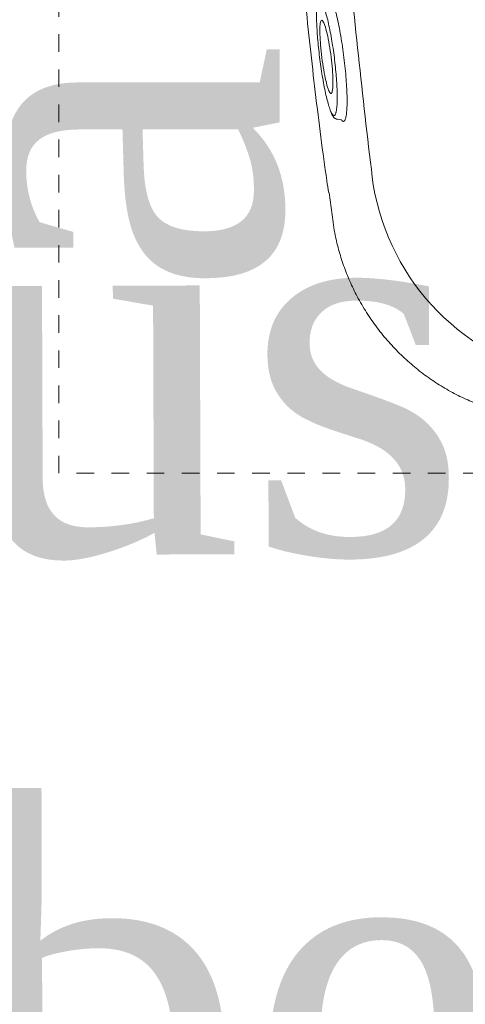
# Model space of a CAD drawing. Header units: inches. Extents: x 119662 to 158499, y 12149 to 20675.
# Tile 19 of 97: x 121825.97 to 121828.5, y 19385.53 to 19391.13. Entities that reach past the tile are written whole.
import ezdxf

# ---------------------------------------------------------------- set-up
doc = ezdxf.new("R2010")
doc.units = ezdxf.units.IN
doc.header["$MEASUREMENT"] = 0
doc.linetypes.add('11aa1PB-bd$0$11aa1PB-af$0$TRATTEGGIATA', pattern=[0.75, 0.5, -0.25])
for name, color, linetype, lineweight in [('00-GRIDTEXT', 1, 'Continuous', 13), ('EQUIP DIM', 252, 'Continuous', 0), ('EQUIPMENT', 7, 'Continuous', 25), ('EQUIPMENTSSS', 11, 'Continuous', 18), ('PP-Waste Pipe', 3, 'Continuous', 25)]:
    doc.layers.add(name, color=color, linetype=linetype, lineweight=lineweight)
doc.layers.add('FAINTEQUIP', color=7, linetype='Continuous', lineweight=0, true_color=0x4a4747)
doc.styles.get("Standard").update_dxf_attribs({"font": 'times.ttf', "height": 4})

# ---------------------------------------------------------------- blocks, each defined once
blk = doc.blocks.new('A$C6E471120')
at = {"layer": 'EQUIPMENT', "color": 251, "lineweight": 5, "ltscale": 12}
blk.add_circle((-3023.09, -6797.82), 240.85, dxfattribs=at)
at = {"layer": 'EQUIP DIM', "color": 251, "insert": (-3232.2, -6661.35), "char_height": 45.409, "width": 361.0893, "attachment_point": 3, "rotation": 90}
blk.add_mtext('{\\H1.22222x;\\C256;Geyser above}', dxfattribs=at)
at = {"layer": 'EQUIPMENTSSS', "color": 251, "ltscale": 12, "insert": (-2926.46, -6842.41), "char_height": 45.409, "width": 25.0015, "attachment_point": 3, "rotation": 0.1996}
blk.add_mtext('{\\H1.2222x;\\C256;Dustbin below}', dxfattribs=at)
blk = doc.blocks.new('FIRST FLOOR')
at = {"layer": '00-GRIDTEXT', "color": 8, "xscale": 0.03937007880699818, "yscale": 0.03937007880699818, "zscale": 0.03937007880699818}
blk.add_blockref('A$C6E471120', (139249.6577, 19579.7542), dxfattribs=at)
blk = doc.blocks.new('GREASE TRAP')
at = {"linetype": 'Continuous', "lineweight": 0}
for p, q in [((44.53, -347.39), (45.14, -347.45)), ((45.46, -347.75), (45.32, -347.66)), ((45.69, -347.58), (45.46, -347.75)), ((43.17, -359.16), (43.81, -363.85)), ((43.83, -363.85), (43.83, -363.84))]:
    blk.add_line(p, q, dxfattribs=at)
blk.add_arc((87.46, -351.66), 37.74, 189.4624, 259.3316, dxfattribs=at)
for points, knots in [([(31.65, -221.2), (31.63, -221.4), (31.58, -222.11), (31.58, -223.77), (31.64, -226.08), (31.75, -228.28), (31.86, -230.18), (32, -232.31), (32.18, -234.87), (32.4, -237.95), (32.64, -241.24), (32.85, -244.37), (33.05, -247.2), (33.25, -250.14), (33.5, -253.87), (33.8, -258.4), (34.15, -263.74), (34.52, -269.17), (34.94, -275.4), (35.44, -282.37), (36, -290.05), (36.61, -297.75), (37.24, -305.44), (37.91, -313.1), (38.61, -320.73), (39.35, -328.31), (40.14, -335.79), (40.97, -343.12), (41.86, -350.26), (42.57, -355.64), (43.01, -358.51), (43.11, -359.17)], [0, 0, 0, 0, 0.00345, 0.046619, 0.089766, 0.112425, 0.13508, 0.158154, 0.181221, 0.209069, 0.237397, 0.25624, 0.275086, 0.294404, 0.313726, 0.346115, 0.37852, 0.411676, 0.44484, 0.491581, 0.538367, 0.585123, 0.633242, 0.681401, 0.729516, 0.779903, 0.830337, 0.880732, 0.93264, 0.98459, 1, 1, 1, 1]), ([(50.23, -357.87), (49.43, -351.38), (48.69, -344.89), (47.29, -331.88), (46.64, -325.36), (44.82, -305.8), (43.81, -292.72), (42.97, -279.6)], [0, 0, 0, 0, 0.25, 0.25, 0.5, 0.5, 1, 1, 1, 1]), ([(43.12, -327.32), (43.17, -327.36), (43.3, -327.49), (43.55, -328.03), (43.86, -328.87), (44.18, -329.98), (44.5, -331.3), (44.82, -332.81), (45.12, -334.45), (45.38, -336.19), (45.61, -337.95), (45.8, -339.7), (45.94, -341.37), (46.02, -342.92), (46.06, -344.31), (46.04, -345.5), (45.97, -346.46), (45.85, -347.19), (45.74, -347.45), (45.69, -347.58)], [0, 0, 0, 0, 0.033748, 0.0943765, 0.1550059, 0.2164046, 0.2778011, 0.3394988, 0.401186, 0.4625018, 0.5238027, 0.5842501, 0.6446877, 0.7043114, 0.7639324, 0.8229043, 0.8818778, 0.9409376, 1, 1, 1, 1]), ([(41.31, -328.99), (41.29, -329.05), (41.24, -329.28), (41.19, -329.92), (41.17, -330.88), (41.19, -332.04), (41.26, -333.35), (41.37, -334.78), (41.52, -336.28), (41.7, -337.81), (41.92, -339.35), (42.15, -340.84), (42.41, -342.25), (42.68, -343.53), (42.95, -344.65), (43.22, -345.54), (43.41, -346.08), (43.5, -346.24), (43.51, -346.26)], [0, 0, 0, 0, 0.024652, 0.093115, 0.161575, 0.22959, 0.297606, 0.365358, 0.433111, 0.501455, 0.569803, 0.639058, 0.708314, 0.778292, 0.84826, 0.918899, 0.989527, 1, 1, 1, 1]), ([(44.3, -346.16), (44.33, -346.01), (44.4, -345.68), (44.46, -344.88), (44.48, -343.83), (44.46, -342.6), (44.38, -341.24), (44.27, -339.79), (44.11, -338.28), (43.92, -336.74), (43.69, -335.22), (43.44, -333.76), (43.16, -332.4), (42.88, -331.17), (42.59, -330.13), (42.32, -329.34), (42.17, -329.02), (42.1, -328.88)], [0, 0, 0, 0, 0.051259, 0.120283, 0.188472, 0.25666, 0.324296, 0.39193, 0.459615, 0.527293, 0.595995, 0.664696, 0.734631, 0.804571, 0.875351, 0.946131, 1, 1, 1, 1]), ([(43.15, -342.82), (43.13, -342.79), (43.01, -342.58), (42.74, -341.62), (42.39, -340), (42.08, -338.03), (41.85, -336.01), (41.71, -334.16), (41.68, -332.66), (41.76, -332.13), (41.8, -331.86)], [0, 0, 0, 0, 0.025718, 0.168563, 0.309104, 0.450813, 0.590944, 0.727665, 0.867111, 1, 1, 1, 1]), ([(41.8, -331.86), (41.84, -331.76), (41.93, -331.49), (42.09, -331.47), (42.22, -331.78), (42.25, -331.83)], [0, 0, 0, 0, 0.3430891, 0.88625, 1, 1, 1, 1]), ([(42.25, -331.83), (42.33, -331.99), (42.52, -332.37), (42.86, -333.65), (43.22, -335.41), (43.52, -337.42), (43.72, -339.42), (43.81, -341.16), (43.79, -342.41), (43.7, -342.77), (43.66, -342.93)], [0, 0, 0, 0, 0.104326, 0.2390748, 0.3747463, 0.5100267, 0.6439516, 0.7758487, 0.9059011, 1, 1, 1, 1]), ([(43.47, -343.28), (43.44, -343.27), (43.35, -343.25), (43.23, -343), (43.15, -342.82)], [0, 0, 0, 0, 0.292267, 1, 1, 1, 1]), ([(43.66, -342.93), (43.65, -343), (43.61, -343.26), (43.53, -343.27), (43.47, -343.28)], [0, 0, 0, 0, 0.273671, 1, 1, 1, 1]), ([(43.5, -346.24), (43.58, -346.51), (43.69, -346.76), (43.85, -346.98), (44.16, -347.29), (44.41, -347.36), (44.53, -347.39)], [0, 0, 0, 0, 0.040319, 0.556981, 0.79767, 1, 1, 1, 1]), ([(43.51, -346.26), (43.58, -346.4), (43.73, -346.7), (43.87, -346.76), (43.94, -346.79)], [0, 0, 0, 0, 0.460027, 1, 1, 1, 1]), ([(43.94, -346.79), (44, -346.78), (44.13, -346.75), (44.23, -346.49), (44.29, -346.28), (44.3, -346.21), (44.3, -346.16)], [0, 0, 0, 0, 0.435282, 0.87053, 0.887642, 1, 1, 1, 1]), ([(45.32, -347.66), (45.3, -347.66), (45.25, -347.64), (45.18, -347.52), (45.14, -347.45)], [0, 0, 0, 0, 0.362557, 1, 1, 1, 1]), ([(43.81, -363.84), (43.89, -364.42), (44.1, -365.88), (44.67, -368.2), (45.47, -370.78), (46.46, -373.29), (47.68, -375.82), (49.13, -378.32), (50.82, -380.75), (52.66, -383.01), (54.66, -385.1), (56.78, -387), (59.02, -388.72), (61.35, -390.24), (63.76, -391.57), (66.24, -392.7), (68.75, -393.65), (71.31, -394.38), (73.06, -394.8), (73.96, -394.93), (74, -394.94)], [0, 0, 0, 0, 0.037673, 0.095878, 0.154189, 0.212585, 0.271048, 0.33568, 0.39959, 0.46265, 0.524915, 0.586431, 0.647228, 0.707328, 0.766741, 0.825471, 0.883514, 0.940856, 0.997479, 1, 1, 1, 1])]:
    blk.add_open_spline(points, degree=3, knots=knots, dxfattribs=at)
at = {"layer": 'FAINTEQUIP', "color": 4, "linetype": '11aa1PB-bd$0$11aa1PB-af$0$TRATTEGGIATA'}
blk.add_lwpolyline([(0, -404), (0, 0), (337, 0), (337, -404), (0, -404)], dxfattribs=at)

msp = doc.modelspace()

# ---------------------------------------------------------------- block references
at = {"color": 8}
msp.add_blockref('FIRST FLOOR', (-17300.7863, 79.9278), dxfattribs=at)

# ---------------------------------------------------------------- next in the draw order: block references
at = {"layer": 'PP-Waste Pipe', "ltscale": 0.25, "xscale": 0.03560830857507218, "yscale": 0.03560830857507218, "zscale": 0.03560830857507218, "rotation": 359.9999999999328}
msp.add_blockref('GREASE TRAP', (121826.1905, 19402.9352), dxfattribs=at)

doc.saveas('drawing.dxf')
